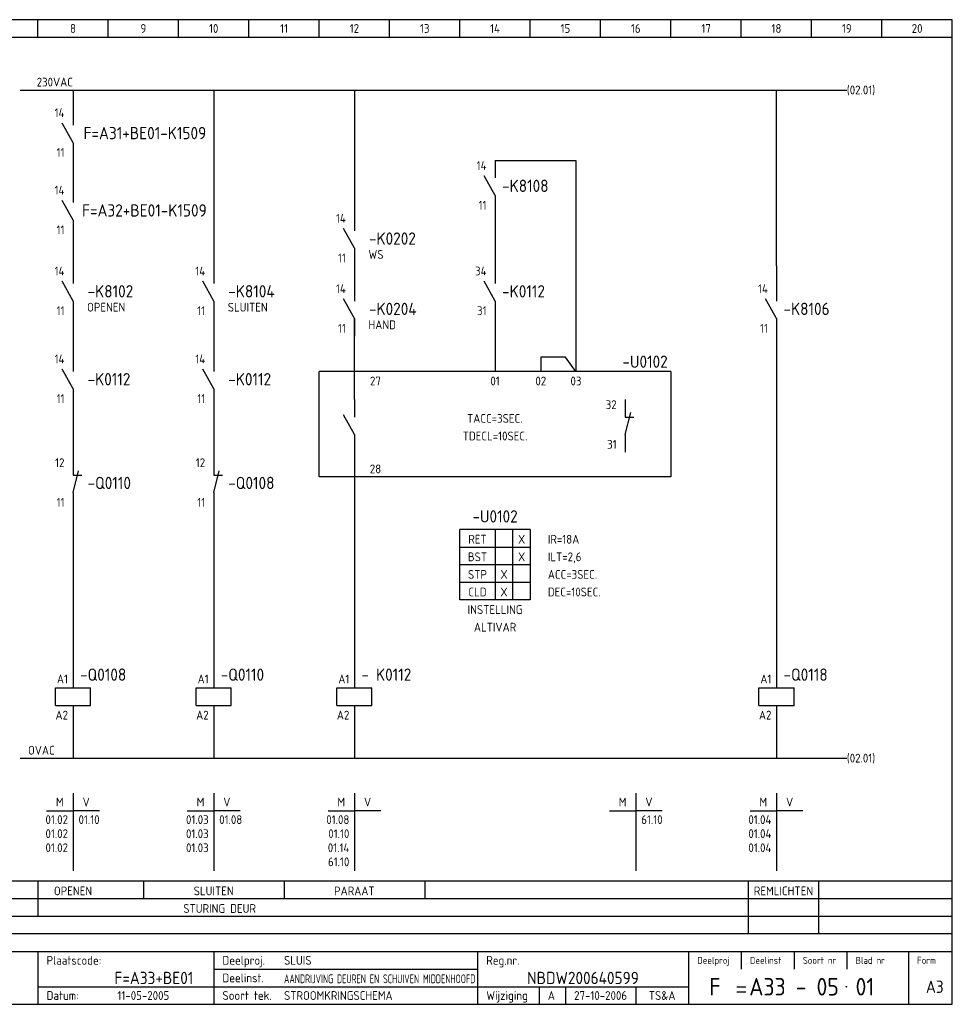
# Model space of a CAD drawing. Extents: x 10 to 410, y 10 to 290.
# Tile 2 of 2: x 145 to 410, y 10 to 290. Entities that reach past the tile are written whole.
import ezdxf
from ezdxf.enums import TextEntityAlignment as Align

# ---------------------------------------------------------------- set-up
doc = ezdxf.new("R2010")
doc.units = 0
doc.header["$MEASUREMENT"] = 0
doc.header["$PDMODE"] = 1
for name, color, linetype in [('0-25', 7, 'CONTINUOUS'), ('0-35', 2, 'CONTINUOUS'), ('0-50', 3, 'CONTINUOUS'), ('B-25', 7, 'CONTINUOUS'), ('B-35', 2, 'CONTINUOUS'), ('S-25', 7, 'CONTINUOUS')]:
    doc.layers.add(name, color=color, linetype=linetype)
doc.styles.add('ISO', font='iso.shx')
doc.styles.get("Standard").update_dxf_attribs({"font": 'iso.shx'})

# ---------------------------------------------------------------- blocks, each defined once
blk = doc.blocks.new('KADERA3')
at = {"layer": '0-25'}
for p, q in [((150, 285), (150, 290)), ((170, 285), (170, 290)), ((190, 285), (190, 290)), ((210, 285), (210, 290)), ((230, 285), (230, 290)), ((250, 285), (250, 290)), ((270, 285), (270, 290)), ((290, 285), (290, 290)), ((310, 285), (310, 290)), ((330, 285), (330, 290)), ((350, 285), (350, 290)), ((370, 285), (370, 290)), ((390, 285), (390, 290)), ((10, 285), (410, 285)), ((410, 45), (10, 45)), ((410, 40), (10, 40)), ((410, 35), (10, 35)), ((410, 30), (10, 30)), ((350, 25), (350, 20)), ((365, 25), (365, 20)), ((380, 25), (380, 20)), ((200, 20), (275, 20)), ((150, 15), (335, 15)), ((292.5, 15), (292.5, 10)), ((300, 15), (300, 10)), ((320, 15), (320, 10))]:
    blk.add_line(p, q, dxfattribs=at)
at = {"layer": '0-35'}
for p, q in [((150, 25), (150, 10)), ((200, 25), (200, 10)), ((275, 25), (275, 10)), ((335, 25), (335, 10)), ((397.5, 25), (397.5, 10))]:
    blk.add_line(p, q, dxfattribs=at)
at = {"layer": '0-50'}
for p, q in [((10, 25), (410, 25)), ((348.75, 15), (351.25, 15)), ((348.75, 13.5), (351.25, 13.5))]:
    blk.add_line(p, q, dxfattribs=at)
blk.add_lwpolyline([(10, 10), (410, 10), (410, 290), (10, 290)], close=True, dxfattribs=at)
at = {"layer": '0-50', "const_width": 0.25}
blk.add_lwpolyline([(379.75, 15, 1), (380, 15, 1)], format="xyb", close=True, dxfattribs=at)
at = {"layer": '0-25', "style": 'ISO'}
for s, height, p in [('Plaatscode:', 2.5, (152.5, 22.5)), ('Deelproj.', 2.5, (202.5, 22.5)), ('Reg.nr.', 2.5, (277.5, 22.5)), ('Deelproj', 2, (337.5, 22.5)), ('Deelinst', 2, (352.5, 22.5)), ('Soort nr', 2, (367.5, 22.5)), ('Blad nr', 2, (382.5, 22.5)), ('Form', 2, (400, 22.5)), ('Deelinst.', 2.5, (202.5, 17.5)), ('Datum:', 2.5, (152.5, 12.5)), ('Soort tek.', 2.5, (202.5, 12.5)), ('Wijziging', 2.5, (277.5, 12.5))]:
    blk.add_text(s, height=height, dxfattribs=at).set_placement(p, align=Align.MIDDLE_LEFT)
for tag, p in [('STR1', (20, 287.5)), ('STR2', (40, 287.5)), ('STR3', (60, 287.5)), ('STR4', (80, 287.5)), ('STR5', (100, 287.5)), ('STR6', (120, 287.5)), ('STR7', (140, 287.5)), ('STR8', (160, 287.5)), ('STR9', (180, 287.5)), ('STR10', (200, 287.5)), ('STR11', (220, 287.5)), ('STR12', (240, 287.5)), ('STR13', (260, 287.5)), ('STR14', (280, 287.5)), ('STR15', (300, 287.5)), ('STR16', (320, 287.5)), ('STR17', (340, 287.5)), ('STR18', (360, 287.5)), ('STR19', (380, 287.5)), ('STR20', (400, 287.5)), ('W', (180, 12.5)), ('Z', (310, 12.5)), ('Y', (327.5, 12.5))]:
    blk.add_attdef(tag, text='', height=2.5, dxfattribs=at).set_placement(p, align=Align.MIDDLE)
for tag, p in [('N', (220, 22.5)), ('B', (92.5, 17.5)), ('P', (220, 17.5)), ('C', (92.5, 12.5)), ('U', (220, 12.5)), ('REV', (295, 12.5))]:
    blk.add_attdef(tag, text='', height=2.5, dxfattribs=at).set_placement(p, align=Align.MIDDLE_LEFT)
at = {"layer": '0-35', "style": 'ISO'}
blk.add_attdef('RNR', text='', height=3.5, dxfattribs=at).set_placement((305, 17.5), align=Align.MIDDLE)
for tag, p in [('X', (178.5, 17.5)), ('FORM', (402.5, 15))]:
    blk.add_attdef(tag, text='', height=3.5, dxfattribs=at).set_placement(p, align=Align.MIDDLE_LEFT)
at = {"layer": '0-50', "style": 'ISO'}
for tag, p in [('M', (342.5, 15)), ('O', (365, 15))]:
    blk.add_attdef(tag, text='', height=5, dxfattribs=at).set_placement(p, align=Align.MIDDLE)
blk.add_attdef('Q', text='', height=5, dxfattribs=at).set_placement((382.5, 15), align=Align.MIDDLE_LEFT)
blk = doc.blocks.new('0034')
at = {"layer": 'S-25'}
for p, q in [((0, 0), (0, -5)), ((0, -10), (-3.12, -4.38)), ((0, -10), (0, -15))]:
    blk.add_line(p, q, dxfattribs=at)
at = {"layer": 'B-25'}
for tag, p in [('KN1', (-2.43, -2.73)), ('KN2', (-2.43, -14.01))]:
    blk.add_attdef(tag, text='', height=2.5, dxfattribs=at).set_placement(p, align=Align.RIGHT)
blk.add_attdef('OM1', (4, -13.01), '', height=2.5, dxfattribs=at)
at = {"layer": 'B-35'}
blk.add_attdef('KT', (4.14, -8.99), '', height=3.5, dxfattribs=at)
blk = doc.blocks.new('0055')
at = {"layer": 'S-25'}
for p, q in [((0, 0), (0, -5)), ((0, -10), (1.56, -3.75)), ((0, -5), (2.5, -5)), ((0, -10), (0, -15))]:
    blk.add_line(p, q, dxfattribs=at)
at = {"layer": 'B-25'}
for tag, p in [('KN1', (-2.43, -2.73)), ('KN2', (-2.43, -14.01))]:
    blk.add_attdef(tag, text='', height=2.5, dxfattribs=at).set_placement(p, align=Align.RIGHT)
blk.add_attdef('OM1', (4, -13.01), '', height=2.5, dxfattribs=at)
at = {"layer": 'B-35'}
blk.add_attdef('KT', (4.14, -8.99), '', height=3.5, dxfattribs=at)
blk = doc.blocks.new('0059')
at = {"layer": 'S-25'}
for p, q in [((0, 0), (0, -5)), ((-5, -5), (5, -5)), ((-5, -10), (-5, -5)), ((5, -10), (5, -5)), ((-5, -10), (5, -10)), ((0, -10), (0, -15))]:
    blk.add_line(p, q, dxfattribs=at)
at = {"layer": 'B-25'}
for tag, p in [('KN1', (-1.43, -3.73)), ('KN2', (-1.43, -14.01))]:
    blk.add_attdef(tag, text='', height=2.5, dxfattribs=at).set_placement(p, align=Align.RIGHT)
at = {"layer": 'B-35'}
blk.add_attdef('KT', (7.14, -8.99), '', height=3.5, dxfattribs=at)
blk = doc.blocks.new('0060')
at = {"layer": 'S-25'}
for p, q in [((0, 0), (0, -22)), ((-7.5, -5), (0, -5)), ((7.5, -5), (0, -5))]:
    blk.add_line(p, q, dxfattribs=at)
at = {"layer": 'B-25', "style": 'ISO'}
blk.add_text('M', height=2.5, dxfattribs=at).set_placement((-3.75, -2.5), align=Align.MIDDLE_CENTER)
blk.add_text('V', height=2.5, dxfattribs=at).set_placement((3.75, -2.5), align=Align.MIDDLE)
at = {"layer": 'B-25'}
for tag, p in [('M1', (-1.43, -8.73)), ('M2', (-1.43, -12.73)), ('M3', (-1.43, -16.73)), ('M4', (-1.43, -20.73))]:
    blk.add_attdef(tag, text='', height=2.5, dxfattribs=at).set_placement(p, align=Align.RIGHT)
for tag, p in [('V1', (1.57, -8.73)), ('V2', (1.57, -12.73)), ('V3', (1.57, -16.73)), ('V4', (1.57, -20.73))]:
    blk.add_attdef(tag, p, '', height=2.5, dxfattribs=at)

msp = doc.modelspace()

# ---------------------------------------------------------------- linework, layer by layer
at = {"layer": 'S-25'}
for p, q in [((145, 270), (380, 270)), ((145, 270), (195, 270)), ((160, 270), (160, 260)), ((200, 270), (200, 215)), ((240, 270), (240, 230)), ((360, 220), (360, 270)), ((160, 255), (160, 238)), ((280, 250), (280, 245)), ((280, 250), (303, 250)), ((303, 250), (303, 190)), ((160, 233), (160, 215)), ((280, 235), (280, 217.5)), ((240, 220), (240, 215)), ((360, 220), (360, 210)), ((160, 205), (160, 190)), ((200, 205), (200, 195)), ((240, 182), (240, 205)), ((280, 205), (280, 190)), ((360, 200), (360, 105)), ((300, 194), (293, 194)), ((293, 194), (293, 190)), ((303, 190), (300, 194)), ((330, 190), (230, 190)), ((230, 160), (230, 190)), ((330, 190), (330, 160)), ((160, 180), (160, 163)), ((200, 180), (200, 162.5)), ((240, 167), (240, 105)), ((330, 160), (230, 160)), ((160, 150.5), (160, 105)), ((200, 150.5), (200, 105)), ((270, 125), (270, 145)), ((280, 145), (270, 145)), ((280, 145), (280, 125)), ((290, 145), (280, 145)), ((285, 145), (285, 125)), ((290, 145), (290, 125)), ((270, 140), (290, 140)), ((290, 135), (270, 135)), ((270, 130), (290, 130)), ((280, 125), (270, 125)), ((290, 125), (280, 125)), ((160, 90), (160, 80)), ((200, 90), (200, 80)), ((240, 90), (240, 80)), ((360, 90), (360, 80)), ((145, 80), (380, 80)), ((150, 45), (150, 35)), ((180, 45), (180, 40)), ((220, 45), (220, 40)), ((260, 45), (260, 40)), ((352, 45), (352, 30)), ((372, 45), (372, 30))]:
    msp.add_line(p, q, dxfattribs=at)
msp.add_point((180, 50), dxfattribs=at)
msp.add_point((180, 50), dxfattribs=at)

# ---------------------------------------------------------------- block references
at = {"layer": '0-25'}
msp.add_blockref('0055', (317, 182), dxfattribs=at).add_auto_attribs({'KN1': '32', 'KN2': '31'})
at = {"layer": 'S-25'}
ref = msp.add_blockref('KADERA3', (0, 0), dxfattribs=at)
ref.add_attrib('N', 'SLUIS', dxfattribs={"layer": '0-25', "height": 2.5, "style": 'ISO'}).set_placement((220, 22.5), align=Align.MIDDLE_LEFT)
ref.add_attrib('U', 'STROOMKRINGSCHEMA', dxfattribs={"layer": '0-25', "height": 2.5, "style": 'ISO'}).set_placement((220, 12.5), align=Align.MIDDLE_LEFT)
ref.add_attrib('M', 'F', dxfattribs={"layer": '0-50', "height": 5, "style": 'ISO'}).set_placement((342.5, 15), align=Align.MIDDLE)
ref.add_attrib('O', 'A33 - 05', dxfattribs={"layer": '0-50', "height": 5, "style": 'ISO'}).set_placement((365, 15), align=Align.MIDDLE)
ref.add_attrib('Q', '01', dxfattribs={"layer": '0-50', "height": 5, "style": 'ISO'}).set_placement((382.5, 15), align=Align.MIDDLE_LEFT)
ref.add_attrib('X', 'F=A33+BE01', dxfattribs={"layer": '0-35', "height": 3.5, "style": 'ISO'}).set_placement((171.77, 17.5), align=Align.MIDDLE_LEFT)
ref.add_attrib('RNR', 'NBDW200640599', dxfattribs={"layer": '0-35', "height": 3.5, "style": 'ISO'}).set_placement((305, 17.5), align=Align.MIDDLE)
ref.add_attrib('W', '11-05-2005', dxfattribs={"layer": '0-25', "height": 2.5, "style": 'ISO'}).set_placement((180, 12.5), align=Align.MIDDLE)
ref.add_attrib('FORM', 'A3', dxfattribs={"layer": '0-35', "height": 3.5, "style": 'ISO'}).set_placement((402.5, 15), align=Align.MIDDLE_LEFT)
ref.add_attrib('REV', 'A', dxfattribs={"layer": '0-25', "height": 2.5, "style": 'ISO'}).set_placement((295, 12.5), align=Align.MIDDLE_LEFT)
ref.add_attrib('Z', '27-10-2006', dxfattribs={"layer": '0-25', "height": 2.5, "style": 'ISO'}).set_placement((310, 12.5), align=Align.MIDDLE)
ref.add_attrib('Y', 'TS&A', dxfattribs={"layer": '0-25', "height": 2.5, "style": 'ISO'}).set_placement((327.5, 12.5), align=Align.MIDDLE)
ref.add_attrib('STR8', '8', dxfattribs={"layer": '0-25', "height": 2.5, "style": 'ISO'}).set_placement((160, 287.5), align=Align.MIDDLE)
ref.add_attrib('STR9', '9', dxfattribs={"layer": '0-25', "height": 2.5, "style": 'ISO'}).set_placement((180, 287.5), align=Align.MIDDLE)
ref.add_attrib('STR10', '10', dxfattribs={"layer": '0-25', "height": 2.5, "style": 'ISO'}).set_placement((200, 287.5), align=Align.MIDDLE)
ref.add_attrib('STR11', '11', dxfattribs={"layer": '0-25', "height": 2.5, "style": 'ISO'}).set_placement((220, 287.5), align=Align.MIDDLE)
ref.add_attrib('STR12', '12', dxfattribs={"layer": '0-25', "height": 2.5, "style": 'ISO'}).set_placement((240, 287.5), align=Align.MIDDLE)
ref.add_attrib('STR13', '13', dxfattribs={"layer": '0-25', "height": 2.5, "style": 'ISO'}).set_placement((260, 287.5), align=Align.MIDDLE)
ref.add_attrib('STR14', '14', dxfattribs={"layer": '0-25', "height": 2.5, "style": 'ISO'}).set_placement((280, 287.5), align=Align.MIDDLE)
ref.add_attrib('STR15', '15', dxfattribs={"layer": '0-25', "height": 2.5, "style": 'ISO'}).set_placement((300, 287.5), align=Align.MIDDLE)
ref.add_attrib('STR16', '16', dxfattribs={"layer": '0-25', "height": 2.5, "style": 'ISO'}).set_placement((320, 287.5), align=Align.MIDDLE)
ref.add_attrib('STR17', '17', dxfattribs={"layer": '0-25', "height": 2.5, "style": 'ISO'}).set_placement((340, 287.5), align=Align.MIDDLE)
ref.add_attrib('STR18', '18', dxfattribs={"layer": '0-25', "height": 2.5, "style": 'ISO'}).set_placement((360, 287.5), align=Align.MIDDLE)
ref.add_attrib('STR19', '19', dxfattribs={"layer": '0-25', "height": 2.5, "style": 'ISO'}).set_placement((380, 287.5), align=Align.MIDDLE)
ref.add_attrib('STR20', '20', dxfattribs={"layer": '0-25', "height": 2.5, "style": 'ISO'}).set_placement((400, 287.5), align=Align.MIDDLE)
ref = msp.add_blockref('0034', (160, 265), dxfattribs=at)
ref.add_attrib('KT', 'F=A31+BE01-K1509', (163, 256), dxfattribs={"layer": 'B-35', "height": 3.5})
ref.add_attrib('KN1', '14', dxfattribs={"layer": 'B-25', "height": 2.5}).set_placement((157.57, 262.27), align=Align.RIGHT)
ref.add_attrib('KN2', '11', dxfattribs={"layer": 'B-25', "height": 2.5}).set_placement((157.57, 250.99), align=Align.RIGHT)
ref = msp.add_blockref('0034', (280, 250), dxfattribs=at)
ref.add_attrib('KT', '-K8108', (282, 241), dxfattribs={"layer": 'B-35', "height": 3.5})
ref.add_attrib('KN1', '14', dxfattribs={"layer": 'B-25', "height": 2.5}).set_placement((277.57, 247.27), align=Align.RIGHT)
ref.add_attrib('KN2', '11', dxfattribs={"layer": 'B-25', "height": 2.5}).set_placement((277.57, 235.99), align=Align.RIGHT)
ref = msp.add_blockref('0034', (160, 243), dxfattribs=at)
ref.add_attrib('KT', 'F=A32+BE01-K1509', (162.57, 234.01), dxfattribs={"layer": 'B-35', "height": 3.5})
ref.add_attrib('KN1', '14', dxfattribs={"layer": 'B-25', "height": 2.5}).set_placement((157.57, 240.27), align=Align.RIGHT)
ref.add_attrib('KN2', '11', dxfattribs={"layer": 'B-25', "height": 2.5}).set_placement((157.57, 228.99), align=Align.RIGHT)
for name, p, values in [('0034', (240, 235), {'KT': '-K0202', 'OM1': 'WS', 'KN1': '14', 'KN2': '11'}), ('0034', (160, 220), {'KT': '-K8102', 'OM1': 'OPENEN', 'KN1': '14', 'KN2': '11'}), ('0034', (200, 220), {'KT': '-K8104', 'OM1': 'SLUITEN', 'KN1': '14', 'KN2': '11'}), ('0034', (240, 215), {'KT': '-K0204', 'OM1': 'HAND', 'KN1': '14', 'KN2': '11'}), ('0034', (160, 195), {'KT': '-K0112', 'KN1': '14', 'KN2': '11'}), ('0034', (200, 195), {'KT': '-K0112', 'KN1': '14', 'KN2': '11'}), ('0055', (160, 165.5), {'KT': '-Q0110', 'KN1': '12', 'KN2': '11'}), ('0055', (200, 165.5), {'KT': '-Q0108', 'KN1': '12', 'KN2': '11'}), ('0060', (160, 70), {'V1': '01.10', 'M1': '01.02', 'M2': '01.02', 'M3': '01.02'}), ('0060', (200, 70), {'V1': '01.08', 'M1': '01.03', 'M2': '01.03', 'M3': '01.03'}), ('0060', (240, 70), {'M1': '01.08', 'M2': '01.10', 'M3': '01.14', 'M4': '61.10'}), ('0060', (320, 70), {'V1': '61.10'}), ('0060', (360, 70), {'M1': '01.04', 'M2': '01.04', 'M3': '01.04'})]:
    msp.add_blockref(name, p, dxfattribs=at).add_auto_attribs(values)
ref = msp.add_blockref('0034', (280, 220), dxfattribs=at)
ref.add_attrib('KT', '-K0112', (282, 211), dxfattribs={"layer": 'B-35', "height": 3.5})
ref.add_attrib('KN1', '34', dxfattribs={"layer": 'B-25', "height": 2.5}).set_placement((277.57, 217.27), align=Align.RIGHT)
ref.add_attrib('KN2', '31', dxfattribs={"layer": 'B-25', "height": 2.5}).set_placement((277.57, 205.99), align=Align.RIGHT)
ref = msp.add_blockref('0034', (360, 215), dxfattribs=at)
ref.add_attrib('KT', '-K8106', (362, 206.01), dxfattribs={"layer": 'B-35', "height": 3.5})
ref.add_attrib('KN1', '14', dxfattribs={"layer": 'B-25', "height": 2.5}).set_placement((357.57, 212.27), align=Align.RIGHT)
ref.add_attrib('KN2', '11', dxfattribs={"layer": 'B-25', "height": 2.5}).set_placement((357.57, 200.99), align=Align.RIGHT)
msp.add_blockref('0034', (240, 182), dxfattribs=at)
ref = msp.add_blockref('0059', (160, 105), dxfattribs=at)
ref.add_attrib('KT', '-Q0108', (162, 102), dxfattribs={"layer": 'B-35', "height": 3.5})
ref.add_attrib('KN1', 'A1', dxfattribs={"layer": 'B-25', "height": 2.5}).set_placement((158.57, 101.27), align=Align.RIGHT)
ref.add_attrib('KN2', 'A2', dxfattribs={"layer": 'B-25', "height": 2.5}).set_placement((158.57, 90.99), align=Align.RIGHT)
ref = msp.add_blockref('0059', (200, 105), dxfattribs=at)
ref.add_attrib('KT', '-Q0110', (202, 102), dxfattribs={"layer": 'B-35', "height": 3.5})
ref.add_attrib('KN1', 'A1', dxfattribs={"layer": 'B-25', "height": 2.5}).set_placement((198.57, 101.27), align=Align.RIGHT)
ref.add_attrib('KN2', 'A2', dxfattribs={"layer": 'B-25', "height": 2.5}).set_placement((198.57, 90.99), align=Align.RIGHT)
ref = msp.add_blockref('0059', (240, 105), dxfattribs=at)
ref.add_attrib('KT', '- K0112', (242, 102), dxfattribs={"layer": 'B-35', "height": 3.5})
ref.add_attrib('KN1', 'A1', dxfattribs={"layer": 'B-25', "height": 2.5}).set_placement((238.57, 101.27), align=Align.RIGHT)
ref.add_attrib('KN2', 'A2', dxfattribs={"layer": 'B-25', "height": 2.5}).set_placement((238.57, 90.99), align=Align.RIGHT)
ref = msp.add_blockref('0059', (360, 105), dxfattribs=at)
ref.add_attrib('KT', '-Q0118', (362, 102), dxfattribs={"layer": 'B-35', "height": 3.5})
ref.add_attrib('KN1', 'A1', dxfattribs={"layer": 'B-25', "height": 2.5}).set_placement((358.57, 101.27), align=Align.RIGHT)
ref.add_attrib('KN2', 'A2', dxfattribs={"layer": 'B-25', "height": 2.5}).set_placement((358.57, 90.99), align=Align.RIGHT)

# ---------------------------------------------------------------- texts
at = {"layer": 'B-25', "style": 'ISO'}
for s, p in [('230VAC', (154.83, 271)), ('27', (246, 186)), ('01', (280, 186)), ('02', (293, 186)), ('03', (303, 186)), ('TACC=3SEC.', (279.91, 175.36)), ('TDECL=10SEC.', (280, 170.36)), ('28', (246, 161)), ('RET', (275, 141)), ('X', (287.55, 141)), ('BST', (275, 136)), ('X', (287.55, 136)), ('STP', (275, 131)), ('X', (282.55, 131)), ('CLD', (275, 126)), ('X', (282.55, 126)), ('INSTELLING', (280, 121)), ('ALTIVAR', (280, 116)), ('OVAC', (151, 81)), ('OPENEN', (160, 41)), ('SLUITEN', (200, 41)), ('PARAAT', (240, 41)), ('REMLICHTEN', (362, 41)), ('STURING DEUR', (201.69, 36))]:
    msp.add_text(s, height=2.5, dxfattribs=at).set_placement(p, align=Align.CENTER)
for p in [(380, 270), (380, 80)]:
    msp.add_text('(02.01)', height=2.5, dxfattribs=at).set_placement(p, align=Align.MIDDLE_LEFT)
for s, p in [('IR=18A', (295, 141)), ('ILT=2,6', (295, 136)), ('ACC=3SEC.', (295, 131)), ('DEC=10SEC.', (295, 126))]:
    msp.add_text(s, height=2.5, dxfattribs=at).set_placement(p)
at = {"layer": 'B-25', "style": 'ISO', "width": 0.793392}
msp.add_text('AANDRIJVING DEUREN EN SCHUIVEN MIDDENHOOFD', height=2.5, dxfattribs=at).set_placement((220, 16), (274.4, 16), align=Align.FIT)
at = {"layer": 'B-35', "style": 'ISO'}
for p in [(322.65, 191), (280, 147)]:
    msp.add_text('-U0102', height=3.5, dxfattribs=at).set_placement(p, align=Align.CENTER)

doc.saveas('drawing.dxf')
